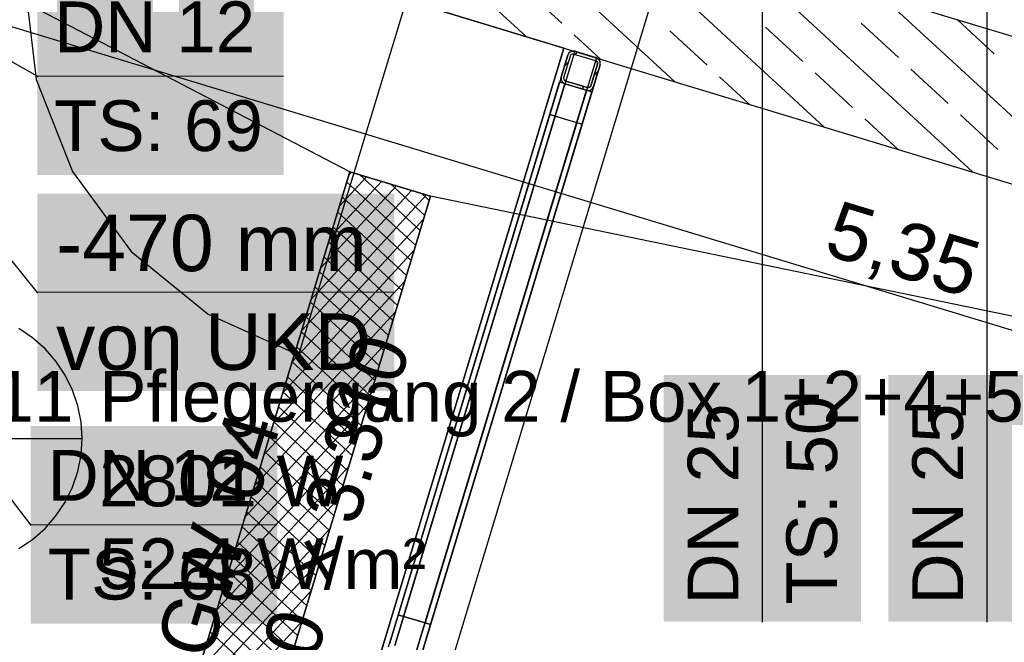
# Model space of a CAD drawing. Extents: x 199 to 1388, y 138 to 979.
# Tile 106 of 155: x 706 to 741, y 683 to 705. Entities that reach past the tile are written whole.
import ezdxf
from ezdxf.lldxf.tags import DXFTag

# ---------------------------------------------------------------- set-up
doc = ezdxf.new("R2010")
doc.units = 0
for name, color, linetype, lineweight, true_color in [('01AFU Allgemein Bemaßung-A07ET47HDI', 7, 'Continuous', 25, 0x848484), ('20 Bodenaufbau - Gefällelinien', 7, 'Continuous', 25, 0x848484), ('20 Dach Stb-Decke-A07ET47IDI', 7, 'Continuous', 25, 0x848484), ('20 Gitterwände - Beschriftung-A07ET47UDI', 7, 'Continuous', 25, 0x848484), ('20 Gitterwände-A07ET47DDI', 7, 'Continuous', 25, 0x848484), ('20 Innenwände-A07ET47KDI', 7, 'Continuous', 25, 0x848484), ('70 Bodenabläufe+Rinnen', 7, 'Continuous', 25, 0x848484), ('A-0', 7, 'Continuous', 25, 0x848484), ('UPO_Loop2', 140, 'Continuous', 30, 0x00bfff)]:
    doc.layers.add(name, color=color, linetype=linetype, lineweight=lineweight, true_color=true_color)
for name, color, linetype, lineweight in [('02 Raster Gebäude-A07ET47NDI', 7, 'Continuous', 25), ('H_Mass', 7, 'Continuous', 25), ('H_Text', 7, 'Continuous', 25)]:
    doc.layers.add(name, color=color, linetype=linetype, lineweight=lineweight)
doc.layers.add('H_Raum', color=1, linetype='Continuous', lineweight=25, true_color=0xff0000, plot=False)
doc.styles.get("Standard").update_dxf_attribs({"font": 'arial.ttf'})
tags = doc.linetypes.add('Raster-A07ET47ODI', pattern=[0.2, 0.1, -0.05, 0, -0.05]).pattern_tags.tags
tags[10:11] = [DXFTag(74, 4), DXFTag(75, 0), DXFTag(340, '0'), DXFTag(46, 1.0), DXFTag(50, 0.0), DXFTag(44, 0.0), DXFTag(45, 0.0)]
tags[8:9] = [DXFTag(74, 4), DXFTag(75, 0), DXFTag(340, '0'), DXFTag(46, 1.0), DXFTag(50, 0.0), DXFTag(44, 0.0), DXFTag(45, 0.0)]
tags[6:7] = [DXFTag(74, 4), DXFTag(75, 0), DXFTag(340, '0'), DXFTag(46, 1.0), DXFTag(50, 0.0), DXFTag(44, 0.0), DXFTag(45, 0.0)]
tags[4:5] = [DXFTag(74, 4), DXFTag(75, 0), DXFTag(340, '0'), DXFTag(46, 1.0), DXFTag(50, 0.0), DXFTag(44, 0.0), DXFTag(45, 0.0)]
tags = doc.linetypes.add('Strichlinie', pattern=[0.75, 0.5, -0.25]).pattern_tags.tags
tags[6:7] = [DXFTag(74, 4), DXFTag(75, 0), DXFTag(340, '0'), DXFTag(46, 1.0), DXFTag(50, 0.0), DXFTag(44, 0.0), DXFTag(45, 0.0)]
tags[4:5] = [DXFTag(74, 4), DXFTag(75, 0), DXFTag(340, '0'), DXFTag(46, 1.0), DXFTag(50, 0.0), DXFTag(44, 0.0), DXFTag(45, 0.0)]
tags = doc.linetypes.add('Strichlinie eng-A07ET47GDI', pattern=[0.115, 0.075, -0.04]).pattern_tags.tags
tags[6:7] = [DXFTag(74, 4), DXFTag(75, 0), DXFTag(340, '0'), DXFTag(46, 1.0), DXFTag(50, 0.0), DXFTag(44, 0.0), DXFTag(45, 0.0)]
tags[4:5] = [DXFTag(74, 4), DXFTag(75, 0), DXFTag(340, '0'), DXFTag(46, 1.0), DXFTag(50, 0.0), DXFTag(44, 0.0), DXFTag(45, 0.0)]
tags = doc.linetypes.add('Strichlinie_ eng', pattern=[0.115, 0.075, -0.04]).pattern_tags.tags
tags[6:7] = [DXFTag(74, 4), DXFTag(75, 0), DXFTag(340, '0'), DXFTag(46, 1.0), DXFTag(50, 0.0), DXFTag(44, 0.0), DXFTag(45, 0.0)]
tags[4:5] = [DXFTag(74, 4), DXFTag(75, 0), DXFTag(340, '0'), DXFTag(46, 1.0), DXFTag(50, 0.0), DXFTag(44, 0.0), DXFTag(45, 0.0)]
tags = doc.linetypes.add('Öffnungslinie Tür Fenster-A07ET47JDI', pattern=[0.115, 0.075, -0.04]).pattern_tags.tags
tags[6:7] = [DXFTag(74, 4), DXFTag(75, 0), DXFTag(340, '0'), DXFTag(46, 1.0), DXFTag(50, 0.0), DXFTag(44, 0.0), DXFTag(45, 0.0)]
tags[4:5] = [DXFTag(74, 4), DXFTag(75, 0), DXFTag(340, '0'), DXFTag(46, 1.0), DXFTag(50, 0.0), DXFTag(44, 0.0), DXFTag(45, 0.0)]

# ---------------------------------------------------------------- blocks, each defined once
blk = doc.blocks.new('Referenz-A07ET47ZDI', base_point=(226.995, 158.1))
at = {"layer": '01AFU Allgemein Bemaßung-A07ET47HDI'}
blk.add_line((788.022, 679.757), (685.634, 710.801), dxfattribs=at)
at = {"layer": '02 Raster Gebäude-A07ET47NDI', "linetype": 'Raster-A07ET47ODI', "ltscale": 56.250004}
blk.add_line((596.732, 271.128), (753.131, 786.944), dxfattribs=at)
at = {"layer": '20 Bodenaufbau - Gefällelinien', "linetype": 'Öffnungslinie Tür Fenster-A07ET47JDI', "ltscale": 56.250004}
for p, q in [((717.757, 699.567), (687.076, 715.555)), ((789.463, 684.511), (720.628, 698.697))]:
    blk.add_line(p, q, dxfattribs=at)
at = {"layer": '20 Bodenaufbau - Gefällelinien'}
for p, q in [((703.248, 651.719), (717.757, 699.567)), ((717.757, 699.567), (720.628, 698.697)), ((720.628, 698.697), (706.119, 650.848))]:
    blk.add_line(p, q, dxfattribs=at)
at = {"layer": '20 Dach Stb-Decke-A07ET47IDI', "linetype": 'Öffnungslinie Tür Fenster-A07ET47JDI', "ltscale": 56.250004}
for p, q in [((725.355, 703.949), (687.076, 715.555)), ((689.375, 585.284), (725.355, 703.949))]:
    blk.add_line(p, q, dxfattribs=at)
at = {"layer": '20 Gitterwände-A07ET47DDI', "linetype": 'Strichlinie', "ltscale": 56.250004}
for p, q in [((706.229, 706.328), (706.643, 702.838)), ((719.818, 705.831), (715.946, 693.079)), ((706.643, 702.838), (707.931, 699.568)), ((707.931, 699.568), (710.01, 696.734)), ((710.01, 696.734), (712.742, 694.523)), ((712.742, 694.523), (715.946, 693.079))]:
    blk.add_line(p, q, dxfattribs=at)
at = {"layer": '20 Gitterwände-A07ET47DDI', "linetype": 'Strichlinie eng-A07ET47GDI', "ltscale": 56.250004}
for p, q in [((725.738, 703.833), (719.354, 682.781)), ((725.635, 703.836), (725.543, 703.787)), ((725.738, 703.833), (725.635, 703.836)), ((726.504, 703.6), (725.738, 703.833)), ((725.489, 703.699), (719.163, 682.839)), ((726.504, 703.6), (720.12, 682.548)), ((725.543, 703.787), (725.489, 703.699)), ((726.592, 703.546), (726.504, 703.6)), ((726.64, 703.454), (726.592, 703.546)), ((726.637, 703.351), (720.311, 682.49)), ((726.637, 703.351), (726.64, 703.454))]:
    blk.add_line(p, q, dxfattribs=at)
at = {"layer": '20 Gitterwände-A07ET47DDI'}
for p, q in [((725.543, 703.787), (725.635, 703.836)), ((725.635, 703.836), (725.738, 703.833)), ((725.738, 703.833), (726.504, 703.6)), ((725.257, 702.934), (725.489, 703.699)), ((725.352, 702.905), (725.584, 703.67)), ((725.489, 703.699), (725.543, 703.787)), ((725.584, 703.67), (725.612, 703.714)), ((725.612, 703.714), (725.657, 703.739)), ((725.657, 703.739), (725.709, 703.737)), ((725.709, 703.737), (726.475, 703.505)), ((725.831, 703.805), (725.755, 703.723)), ((726.475, 703.505), (726.519, 703.477)), ((726.504, 703.6), (726.592, 703.546)), ((726.592, 703.546), (726.64, 703.454)), ((725.524, 703.472), (725.369, 703.303)), ((726.309, 702.614), (726.541, 703.38)), ((726.405, 702.585), (726.637, 703.351)), ((726.519, 703.477), (726.543, 703.432)), ((726.541, 703.38), (726.543, 703.432)), ((726.637, 703.351), (726.64, 703.454)), ((725.253, 702.83), (725.257, 702.934)), ((725.253, 702.83), (725.302, 702.739)), ((725.351, 702.853), (725.352, 702.905)), ((725.351, 702.853), (725.375, 702.807)), ((725.375, 702.807), (725.419, 702.78)), ((726.571, 703.132), (726.415, 702.963)), ((719.163, 682.839), (725.198, 702.742)), ((719.354, 682.781), (725.39, 702.684)), ((720.12, 682.548), (726.155, 702.452)), ((725.198, 702.742), (724.85, 701.594)), ((725.224, 702.734), (725.198, 702.742)), ((726.347, 702.394), (725.198, 702.742)), ((725.294, 702.713), (725.224, 702.734)), ((725.39, 702.684), (725.294, 702.713)), ((725.302, 702.739), (725.39, 702.684)), ((725.39, 702.684), (726.155, 702.452)), ((725.419, 702.78), (726.184, 702.548)), ((726.065, 702.584), (725.99, 702.502)), ((726.251, 702.423), (726.155, 702.452)), ((726.155, 702.452), (726.259, 702.449)), ((726.184, 702.548), (726.236, 702.546)), ((726.236, 702.546), (726.282, 702.57)), ((726.259, 702.449), (726.35, 702.498)), ((726.282, 702.57), (726.309, 702.614)), ((726.35, 702.498), (726.405, 702.585)), ((720.311, 682.49), (726.347, 702.394)), ((725.999, 701.246), (726.347, 702.394)), ((726.321, 702.402), (726.251, 702.423)), ((726.347, 702.394), (726.321, 702.402)), ((724.85, 701.594), (719.475, 683.867)), ((719.666, 683.809), (725.042, 701.536)), ((725.042, 701.536), (719.666, 683.809)), ((725.042, 701.536), (724.85, 701.594)), ((724.85, 701.594), (725.999, 701.246)), ((725.807, 701.304), (725.042, 701.536)), ((725.807, 701.304), (720.432, 683.576)), ((720.432, 683.576), (725.807, 701.304)), ((720.623, 683.518), (725.999, 701.246)), ((725.999, 701.246), (725.807, 701.304)), ((719.475, 683.867), (719.127, 682.718)), ((719.475, 683.867), (719.666, 683.809)), ((720.623, 683.518), (719.475, 683.867)), ((719.666, 683.809), (720.432, 683.576)), ((720.275, 682.37), (720.623, 683.518)), ((720.432, 683.576), (720.623, 683.518))]:
    blk.add_line(p, q, dxfattribs=at)
at = {"layer": '20 Innenwände-A07ET47KDI'}
for p, q in [((729.289, 702.756), (721.98, 709.496)), ((734.564, 701.157), (726.122, 708.941)), ((739.839, 699.557), (731.397, 707.342)), ((790.914, 689.296), (731.59, 707.283)), ((724.014, 704.355), (721.206, 706.945)), ((725.275, 704.825), (723.952, 706.045)), ((745.114, 697.958), (736.672, 705.742)), ((720.723, 705.353), (789.463, 684.511)), ((740.605, 703.748), (739.309, 704.943)), ((730.431, 703.336), (729.108, 704.556)), ((733.822, 703.473), (732.499, 704.693)), ((737.214, 703.61), (735.89, 704.831)), ((726.652, 703.556), (725.716, 704.418)), ((738.978, 701.984), (737.655, 703.204)), ((731.927, 701.956), (730.872, 702.929)), ((735.587, 701.846), (734.264, 703.066)), ((737.202, 700.357), (736.028, 701.439)), ((740.743, 700.357), (739.419, 701.577))]:
    blk.add_line(p, q, dxfattribs=at)
at = {"layer": '20 Innenwände-A07ET47KDI', "linetype": 'Strichlinie_ eng', "ltscale": 40.625}
blk.add_line((725.355, 703.949), (684.045, 567.708), dxfattribs=at)
at = {"layer": '70 Bodenabläufe+Rinnen'}
for p, q in [((703.248, 651.719), (717.757, 699.567)), ((718.356, 699.386), (717.382, 698.329)), ((717.824, 699.547), (717.715, 699.428)), ((717.757, 699.567), (720.628, 698.697)), ((720.259, 697.48), (718.113, 699.459)), ((719.419, 699.063), (716.715, 696.131)), ((718.887, 699.225), (717.048, 697.23)), ((720.098, 696.949), (717.648, 699.208)), ((720.42, 698.012), (719.212, 699.126)), ((720.628, 698.697), (706.119, 650.848)), ((720.482, 698.741), (716.049, 693.933)), ((719.95, 698.902), (716.382, 695.032)), ((719.937, 696.417), (717.487, 698.676)), ((720.581, 698.543), (720.311, 698.793)), ((720.386, 697.9), (715.715, 692.834)), ((719.776, 695.886), (717.326, 698.145)), ((719.614, 695.354), (717.164, 697.613)), ((719.453, 694.823), (717.003, 697.082)), ((720.053, 696.801), (715.382, 691.735)), ((719.292, 694.291), (716.842, 696.55)), ((719.131, 693.76), (716.681, 696.019)), ((719.72, 695.702), (715.049, 690.637)), ((718.97, 693.228), (716.52, 695.487)), ((718.808, 692.697), (716.359, 694.956)), ((719.387, 694.603), (714.716, 689.538)), ((718.647, 692.165), (716.197, 694.424)), ((718.486, 691.634), (716.036, 693.893)), ((719.053, 693.504), (714.382, 688.439)), ((718.325, 691.102), (715.875, 693.361)), ((718.164, 690.571), (715.714, 692.83)), ((718.72, 692.405), (714.049, 687.34)), ((718.003, 690.039), (715.553, 692.298)), ((717.841, 689.508), (715.392, 691.767)), ((718.387, 691.306), (713.716, 686.241)), ((717.68, 688.976), (715.23, 691.235)), ((717.519, 688.445), (715.069, 690.704)), ((718.054, 690.207), (713.383, 685.142)), ((717.358, 687.913), (714.908, 690.172)), ((717.197, 687.382), (714.747, 689.641)), ((717.72, 689.108), (713.049, 684.043)), ((717.036, 686.85), (714.586, 689.109)), ((716.874, 686.319), (714.425, 688.578)), ((717.387, 688.009), (712.716, 682.944)), ((716.713, 685.787), (714.263, 688.046)), ((716.552, 685.256), (714.102, 687.515)), ((717.054, 686.91), (712.383, 681.845)), ((716.391, 684.724), (713.941, 686.983)), ((716.23, 684.193), (713.78, 686.452)), ((716.721, 685.811), (712.05, 680.746)), ((716.069, 683.661), (713.619, 685.92)), ((715.907, 683.13), (713.458, 685.389)), ((716.387, 684.712), (711.716, 679.647)), ((715.746, 682.598), (713.296, 684.857)), ((715.585, 682.067), (713.135, 684.326)), ((716.054, 683.613), (711.383, 678.548)), ((715.424, 681.535), (712.974, 683.794)), ((715.263, 681.004), (712.813, 683.263))]:
    blk.add_line(p, q, dxfattribs=at)
at = {"layer": 'A-0', "linetype": 'Continuous', "ltscale": 312.5}
for p, q in [((790.914, 689.296), (722.174, 710.138)), ((720.723, 705.353), (789.463, 684.511)), ((725.635, 703.836), (725.543, 703.787)), ((725.738, 703.833), (725.635, 703.836)), ((726.504, 703.6), (725.738, 703.833)), ((725.489, 703.699), (725.257, 702.934)), ((725.352, 702.905), (725.584, 703.67)), ((725.543, 703.787), (725.489, 703.699)), ((725.584, 703.67), (725.612, 703.714)), ((725.612, 703.714), (725.657, 703.739)), ((725.657, 703.739), (725.709, 703.737)), ((725.709, 703.737), (726.475, 703.505)), ((726.475, 703.505), (726.519, 703.477)), ((726.592, 703.546), (726.504, 703.6)), ((726.64, 703.454), (726.592, 703.546)), ((726.541, 703.38), (726.309, 702.614)), ((726.405, 702.585), (726.637, 703.351)), ((726.519, 703.477), (726.543, 703.432)), ((726.543, 703.432), (726.541, 703.38)), ((726.637, 703.351), (726.64, 703.454)), ((725.257, 702.934), (725.253, 702.83)), ((725.253, 702.83), (725.302, 702.739)), ((725.351, 702.853), (725.352, 702.905)), ((725.375, 702.807), (725.351, 702.853)), ((725.419, 702.78), (725.375, 702.807)), ((725.302, 702.739), (725.39, 702.684)), ((725.39, 702.684), (726.155, 702.452)), ((726.184, 702.548), (725.419, 702.78)), ((726.155, 702.452), (726.259, 702.449)), ((726.236, 702.546), (726.184, 702.548)), ((726.282, 702.57), (726.236, 702.546)), ((726.259, 702.449), (726.35, 702.498)), ((726.309, 702.614), (726.282, 702.57)), ((726.35, 702.498), (726.405, 702.585)), ((717.757, 699.567), (703.248, 651.719)), ((720.628, 698.697), (717.757, 699.567)), ((706.119, 650.848), (720.628, 698.697))]:
    blk.add_line(p, q, dxfattribs=at)
at = {"layer": '01AFU Allgemein Bemaßung-A07ET47HDI', "linetype": 'ByBlock', "ltscale": 40.625, "insert": (735.088, 698.576), "char_height": 2, "attachment_point": 1, "rotation": 343.1324}
blk.add_mtext('{\\fArial;5,35}', dxfattribs=at)
at = {"layer": '20 Gitterwände - Beschriftung-A07ET47UDI', "char_height": 2, "attachment_point": 1, "rotation": 73.127}
for s, insert in [('{\\fCentury Gothic;3.310}', (716.075, 687.549)), ('{\\fCentury Gothic;04}', (712.544, 688.336)), ('{\\fCentury Gothic;×}', (715.41, 685.358)), ('{\\fCentury Gothic;GW}', (710.86, 682.783)), ('{\\fCentury Gothic;2.840}', (713.119, 677.805))]:
    blk.add_mtext(s, dxfattribs=dict(at, insert=insert))

msp = doc.modelspace()

# ---------------------------------------------------------------- linework, layer by layer
at = {"layer": 'H_Mass'}
for p, q in [((706.677, 695.293), (695.52, 709.141)), ((706.668, 695.294), (706.667, 695.293)), ((706.667, 695.293), (706.668, 695.292)), ((706.669, 695.298), (706.668, 695.297)), ((706.668, 695.297), (706.668, 695.295)), ((706.668, 695.295), (706.668, 695.294)), ((706.668, 695.292), (706.668, 695.29)), ((706.668, 695.29), (706.668, 695.289)), ((706.668, 695.289), (706.669, 695.288)), ((706.67, 695.299), (706.669, 695.298)), ((706.669, 695.288), (706.67, 695.287)), ((706.671, 695.301), (706.67, 695.3)), ((706.67, 695.3), (706.67, 695.299)), ((706.67, 695.287), (706.67, 695.286)), ((706.67, 695.286), (706.671, 695.285)), ((706.672, 695.302), (706.671, 695.301)), ((706.671, 695.285), (706.672, 695.284)), ((706.674, 695.302), (706.672, 695.302)), ((706.672, 695.284), (706.674, 695.284)), ((706.675, 695.303), (706.674, 695.302)), ((706.674, 695.284), (706.675, 695.283)), ((706.676, 695.303), (706.675, 695.303)), ((706.675, 695.283), (706.676, 695.283)), ((706.677, 695.303), (706.676, 695.303)), ((706.676, 695.283), (706.677, 695.283)), ((706.679, 695.303), (706.677, 695.303)), ((706.677, 695.283), (706.679, 695.283)), ((706.68, 695.303), (706.679, 695.303)), ((706.679, 695.283), (706.68, 695.283)), ((706.681, 695.302), (706.68, 695.303)), ((706.68, 695.283), (706.681, 695.284)), ((706.682, 695.302), (706.681, 695.302)), ((706.681, 695.284), (706.682, 695.284)), ((706.684, 695.301), (706.682, 695.302)), ((706.682, 695.284), (706.684, 695.285)), ((706.685, 695.3), (706.684, 695.301)), ((706.684, 695.285), (706.685, 695.286)), ((706.685, 695.299), (706.685, 695.3)), ((706.686, 695.298), (706.685, 695.299)), ((706.685, 695.287), (706.686, 695.288)), ((706.685, 695.286), (706.685, 695.287)), ((706.687, 695.297), (706.686, 695.298)), ((706.686, 695.288), (706.687, 695.289)), ((706.687, 695.295), (706.687, 695.297)), ((706.687, 695.294), (706.687, 695.295)), ((706.687, 695.293), (706.687, 695.294)), ((706.687, 695.292), (706.687, 695.293)), ((706.687, 695.29), (706.687, 695.292)), ((706.687, 695.289), (706.687, 695.29))]:
    msp.add_line(p, q, dxfattribs=at)
at = {"layer": 'H_Mass', "lineweight": 18}
msp.add_line((706.677, 695.293), (719.345, 695.293), dxfattribs=at)
at = {"layer": 'H_Mass', "color": 7, "true_color": 0xffffff}
for points in [[(706.677, 691.793), (719.345, 691.793), (706.677, 698.793)], [(719.345, 691.793), (706.677, 698.793), (719.345, 698.793)]]:
    msp.add_solid(points, dxfattribs=at)
at = {"layer": 'H_Raum'}
for p, q in [((706.511, 693.678), (706.022, 694.005)), ((706.954, 693.29), (706.511, 693.678)), ((707.342, 692.847), (706.954, 693.29)), ((707.669, 692.358), (707.342, 692.847)), ((707.929, 691.83), (707.669, 692.358)), ((708.118, 691.273), (707.929, 691.83)), ((708.233, 690.695), (708.118, 691.273)), ((708.272, 690.108), (708.233, 690.695)), ((676.807, 690.108), (708.272, 690.108)), ((708.233, 689.521), (708.272, 690.108)), ((708.118, 688.943), (708.233, 689.521)), ((707.929, 688.386), (708.118, 688.943)), ((707.669, 687.858), (707.929, 688.386)), ((707.342, 687.369), (707.669, 687.858)), ((706.954, 686.926), (707.342, 687.369)), ((706.511, 686.538), (706.954, 686.926)), ((706.022, 686.211), (706.511, 686.538))]:
    msp.add_line(p, q, dxfattribs=at)
at = {"layer": 'H_Text'}
for p, q in [((732.389, 683.625), (732.389, 718.537)), ((740.356, 683.625), (740.356, 712.986)), ((706.676, 702.948), (695.932, 709.006)), ((706.667, 702.953), (706.666, 702.951)), ((706.666, 702.951), (706.666, 702.95)), ((706.666, 702.95), (706.666, 702.949)), ((706.666, 702.949), (706.666, 702.948)), ((706.666, 702.948), (706.666, 702.946)), ((706.666, 702.946), (706.666, 702.945)), ((706.666, 702.945), (706.666, 702.944)), ((706.666, 702.944), (706.667, 702.943)), ((706.668, 702.954), (706.667, 702.953)), ((706.667, 702.943), (706.668, 702.942)), ((706.669, 702.955), (706.668, 702.954)), ((706.668, 702.942), (706.669, 702.941)), ((706.67, 702.956), (706.669, 702.955)), ((706.669, 702.941), (706.67, 702.94)), ((706.671, 702.956), (706.67, 702.956)), ((706.67, 702.94), (706.671, 702.939)), ((706.672, 702.957), (706.671, 702.956)), ((706.671, 702.939), (706.672, 702.938)), ((706.673, 702.957), (706.672, 702.957)), ((706.672, 702.938), (706.673, 702.938)), ((706.674, 702.958), (706.673, 702.957)), ((706.673, 702.938), (706.674, 702.938)), ((706.676, 702.958), (706.674, 702.958)), ((706.674, 702.938), (706.676, 702.938)), ((706.677, 702.958), (706.676, 702.958)), ((706.676, 702.938), (706.677, 702.938)), ((706.678, 702.957), (706.677, 702.958)), ((706.677, 702.938), (706.678, 702.938)), ((706.68, 702.957), (706.678, 702.957)), ((706.678, 702.938), (706.68, 702.938)), ((706.681, 702.956), (706.68, 702.957)), ((706.68, 702.938), (706.681, 702.939)), ((706.682, 702.956), (706.681, 702.956)), ((706.681, 702.939), (706.682, 702.94)), ((706.683, 702.955), (706.682, 702.956)), ((706.682, 702.94), (706.683, 702.941)), ((706.684, 702.954), (706.683, 702.955)), ((706.683, 702.941), (706.684, 702.942)), ((706.684, 702.953), (706.684, 702.954)), ((706.685, 702.951), (706.684, 702.953)), ((706.684, 702.943), (706.685, 702.944)), ((706.684, 702.942), (706.684, 702.943)), ((706.685, 702.95), (706.685, 702.951)), ((706.686, 702.949), (706.685, 702.95)), ((706.685, 702.945), (706.686, 702.946)), ((706.685, 702.944), (706.685, 702.945)), ((706.686, 702.948), (706.686, 702.949)), ((706.686, 702.946), (706.686, 702.948)), ((706.448, 687.056), (696.839, 699.567)), ((706.439, 687.06), (706.438, 687.059)), ((706.438, 687.059), (706.438, 687.058)), ((706.438, 687.058), (706.438, 687.056)), ((706.438, 687.056), (706.438, 687.055)), ((706.438, 687.055), (706.438, 687.054)), ((706.438, 687.054), (706.439, 687.052)), ((706.44, 687.062), (706.439, 687.061)), ((706.439, 687.061), (706.439, 687.06)), ((706.439, 687.052), (706.439, 687.051)), ((706.439, 687.051), (706.44, 687.05)), ((706.441, 687.063), (706.44, 687.062)), ((706.44, 687.05), (706.441, 687.049)), ((706.442, 687.064), (706.441, 687.063)), ((706.441, 687.049), (706.442, 687.048)), ((706.443, 687.065), (706.442, 687.064)), ((706.442, 687.048), (706.443, 687.048)), ((706.444, 687.065), (706.443, 687.065)), ((706.443, 687.048), (706.444, 687.047)), ((706.445, 687.066), (706.444, 687.065)), ((706.444, 687.047), (706.445, 687.047)), ((706.447, 687.066), (706.445, 687.066)), ((706.445, 687.047), (706.447, 687.046)), ((706.448, 687.066), (706.447, 687.066)), ((706.447, 687.046), (706.448, 687.046)), ((706.449, 687.066), (706.448, 687.066)), ((706.448, 687.046), (706.449, 687.046)), ((706.45, 687.066), (706.449, 687.066)), ((706.449, 687.046), (706.45, 687.047)), ((706.452, 687.065), (706.45, 687.066)), ((706.45, 687.047), (706.452, 687.047)), ((706.453, 687.065), (706.452, 687.065)), ((706.452, 687.047), (706.453, 687.048)), ((706.454, 687.064), (706.453, 687.065)), ((706.453, 687.048), (706.454, 687.048)), ((706.455, 687.063), (706.454, 687.064)), ((706.454, 687.048), (706.455, 687.049)), ((706.456, 687.062), (706.455, 687.063)), ((706.455, 687.049), (706.456, 687.05)), ((706.457, 687.061), (706.456, 687.062)), ((706.456, 687.05), (706.457, 687.051)), ((706.457, 687.06), (706.457, 687.061)), ((706.458, 687.059), (706.457, 687.06)), ((706.457, 687.052), (706.458, 687.054)), ((706.457, 687.051), (706.457, 687.052)), ((706.458, 687.058), (706.458, 687.059)), ((706.458, 687.056), (706.458, 687.058)), ((706.458, 687.055), (706.458, 687.056)), ((706.458, 687.054), (706.458, 687.055)), ((732.38, 683.628), (732.379, 683.627)), ((732.379, 683.627), (732.379, 683.625)), ((732.379, 683.625), (732.379, 683.624)), ((732.379, 683.624), (732.38, 683.623)), ((732.381, 683.63), (732.38, 683.629)), ((732.38, 683.629), (732.38, 683.628)), ((732.38, 683.623), (732.38, 683.621)), ((732.38, 683.621), (732.381, 683.62)), ((732.382, 683.632), (732.381, 683.631)), ((732.381, 683.631), (732.381, 683.63)), ((732.381, 683.62), (732.381, 683.619)), ((732.381, 683.619), (732.382, 683.618)), ((732.383, 683.633), (732.382, 683.632)), ((732.382, 683.618), (732.383, 683.617)), ((732.384, 683.634), (732.383, 683.633)), ((732.383, 683.617), (732.384, 683.617)), ((732.385, 683.634), (732.384, 683.634)), ((732.384, 683.617), (732.385, 683.616)), ((732.387, 683.635), (732.385, 683.634)), ((732.385, 683.616), (732.387, 683.616)), ((732.388, 683.635), (732.387, 683.635)), ((732.387, 683.616), (732.388, 683.615)), ((732.389, 683.635), (732.388, 683.635)), ((732.388, 683.615), (732.389, 683.615)), ((732.391, 683.635), (732.389, 683.635)), ((732.389, 683.615), (732.391, 683.615)), ((732.392, 683.635), (732.391, 683.635)), ((732.391, 683.615), (732.392, 683.616)), ((732.393, 683.634), (732.392, 683.635)), ((732.392, 683.616), (732.393, 683.616)), ((732.394, 683.634), (732.393, 683.634)), ((732.393, 683.616), (732.394, 683.617)), ((732.395, 683.633), (732.394, 683.634)), ((732.394, 683.617), (732.395, 683.617)), ((732.396, 683.632), (732.395, 683.633)), ((732.395, 683.617), (732.396, 683.618)), ((732.397, 683.631), (732.396, 683.632)), ((732.396, 683.618), (732.397, 683.619)), ((732.398, 683.63), (732.397, 683.631)), ((732.397, 683.619), (732.398, 683.62)), ((732.399, 683.629), (732.398, 683.63)), ((732.398, 683.62), (732.399, 683.621)), ((732.399, 683.628), (732.399, 683.629)), ((732.399, 683.627), (732.399, 683.628)), ((732.399, 683.625), (732.399, 683.627)), ((732.399, 683.624), (732.399, 683.625)), ((732.399, 683.623), (732.399, 683.624)), ((732.399, 683.621), (732.399, 683.623)), ((740.347, 683.63), (740.346, 683.629)), ((740.346, 683.629), (740.346, 683.628)), ((740.346, 683.628), (740.346, 683.627)), ((740.346, 683.627), (740.346, 683.625)), ((740.346, 683.625), (740.346, 683.624)), ((740.346, 683.624), (740.346, 683.623)), ((740.346, 683.623), (740.346, 683.621)), ((740.346, 683.621), (740.347, 683.62)), ((740.348, 683.631), (740.347, 683.63)), ((740.347, 683.62), (740.348, 683.619)), ((740.349, 683.632), (740.348, 683.631)), ((740.348, 683.619), (740.349, 683.618)), ((740.35, 683.633), (740.349, 683.632)), ((740.349, 683.618), (740.35, 683.617)), ((740.351, 683.634), (740.35, 683.633)), ((740.35, 683.617), (740.351, 683.617)), ((740.352, 683.634), (740.351, 683.634)), ((740.351, 683.617), (740.352, 683.616)), ((740.353, 683.635), (740.352, 683.634)), ((740.352, 683.616), (740.353, 683.616)), ((740.354, 683.635), (740.353, 683.635)), ((740.353, 683.616), (740.354, 683.615)), ((740.356, 683.635), (740.354, 683.635)), ((740.354, 683.615), (740.356, 683.615)), ((740.357, 683.635), (740.356, 683.635)), ((740.356, 683.615), (740.357, 683.615)), ((740.358, 683.635), (740.357, 683.635)), ((740.357, 683.615), (740.358, 683.616)), ((740.36, 683.634), (740.358, 683.635)), ((740.358, 683.616), (740.36, 683.616)), ((740.361, 683.634), (740.36, 683.634)), ((740.36, 683.616), (740.361, 683.617)), ((740.362, 683.633), (740.361, 683.634)), ((740.361, 683.617), (740.362, 683.617)), ((740.363, 683.632), (740.362, 683.633)), ((740.362, 683.617), (740.363, 683.618)), ((740.364, 683.631), (740.363, 683.632)), ((740.363, 683.618), (740.364, 683.619)), ((740.364, 683.63), (740.364, 683.631)), ((740.365, 683.629), (740.364, 683.63)), ((740.364, 683.62), (740.365, 683.621)), ((740.364, 683.619), (740.364, 683.62)), ((740.365, 683.628), (740.365, 683.629)), ((740.366, 683.627), (740.365, 683.628)), ((740.365, 683.623), (740.366, 683.624)), ((740.365, 683.621), (740.365, 683.623)), ((740.366, 683.625), (740.366, 683.627)), ((740.366, 683.624), (740.366, 683.625))]:
    msp.add_line(p, q, dxfattribs=at)
at = {"layer": 'H_Text', "lineweight": 18}
for p, q in [((706.676, 702.948), (715.411, 702.948)), ((732.389, 683.625), (732.389, 692.357)), ((740.356, 683.625), (740.356, 692.357)), ((706.448, 687.056), (715.186, 687.056))]:
    msp.add_line(p, q, dxfattribs=at)
at = {"layer": 'H_Text', "color": 7, "true_color": 0xffffff}
for points in [[(706.676, 699.448), (715.411, 699.448), (706.676, 706.448)], [(715.411, 699.448), (706.676, 706.448), (715.411, 706.448)], [(728.889, 683.625), (735.889, 683.625), (728.889, 692.357)], [(735.889, 683.625), (728.889, 692.357), (735.889, 692.357)], [(736.856, 683.625), (743.856, 683.625), (736.856, 692.357)], [(743.856, 683.625), (736.856, 692.357), (743.856, 692.357)], [(706.448, 683.556), (715.186, 683.556), (706.448, 690.556)], [(715.186, 683.556), (706.448, 690.556), (715.186, 690.556)]]:
    msp.add_solid(points, dxfattribs=at)

# ---------------------------------------------------------------- block references
at = {"layer": 'UPO_Loop2', "color": 219, "lineweight": 80, "ltscale": 4000.00006, "true_color": 0x642165}
msp.add_blockref('Referenz-A07ET47ZDI', (226.995, 158.1), dxfattribs=at)

# ---------------------------------------------------------------- texts
at = {"layer": 'H_Mass', "char_height": 2, "attachment_point": 1}
for s, insert in [('{\\fArial;-470 mm}', (707.344, 698.043)), ('{\\fArial;von UKD}', (707.344, 694.543))]:
    msp.add_mtext(s, dxfattribs=dict(at, insert=insert))
at = {"layer": 'H_Raum', "char_height": 1.8, "attachment_point": 1}
for s, insert in [('{\\fArial;Pflegergang 2 / Box 1+2+4+5}', (708.872, 692.508)), ('{\\fArial;0.07 /0.10+0.12+0.09+0.11}', (677.689, 692.508)), ('{\\fArial;2801 W}', (708.872, 689.508)), ('{\\fArial;52.4 W/m²}', (708.872, 686.574))]:
    msp.add_mtext(s, dxfattribs=dict(at, insert=insert))
at = {"layer": 'H_Text', "char_height": 1.8, "attachment_point": 1}
for s, insert in [('{\\fArial;DN 12}', (707.276, 705.598)), ('{\\fArial;TS: 69}', (707.276, 702.098)), ('{\\fArial;DN 12}', (707.048, 689.706)), ('{\\fArial;TS: 68}', (707.048, 686.206))]:
    msp.add_mtext(s, dxfattribs=dict(at, insert=insert))
at = {"layer": 'H_Text', "char_height": 1.8, "attachment_point": 1, "rotation": 90}
for s, insert in [('{\\fArial;TS: 50}', (733.239, 684.225)), ('{\\fArial;DN 25}', (729.739, 684.225)), ('{\\fArial;DN 25}', (737.706, 684.225))]:
    msp.add_mtext(s, dxfattribs=dict(at, insert=insert))

doc.saveas('drawing.dxf')
